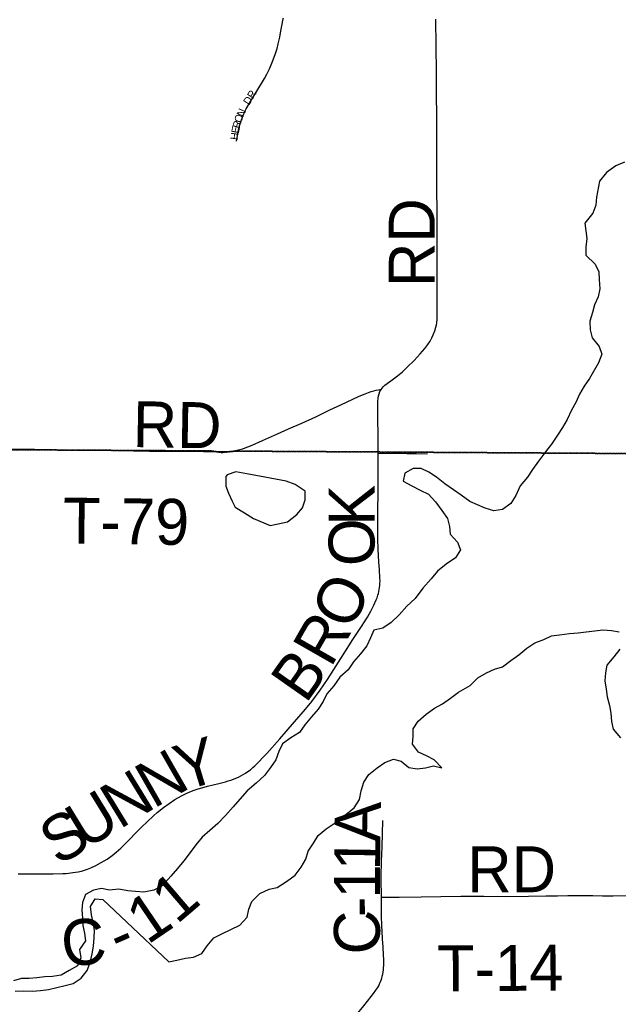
# Model space of a CAD drawing. Header units: feet. Extents: x 2113747 to 29971100, y 960708 to 6252803.
# Tile 14 of 256: x 2276775 to 2280683, y 1115169 to 1121601. Entities that reach past the tile are written whole.
import ezdxf

# ---------------------------------------------------------------- set-up
doc = ezdxf.new("R2010")
doc.units = ezdxf.units.FT
doc.header["$MEASUREMENT"] = 0
doc.linetypes.add('OhDOT_USTN3', pattern=[0.22, 0.165, -0.055])
for name, color, linetype in [('0_Xref', 7, 'Continuous'), ('GM_X_County_Road', 3, 'Continuous'), ('GM_X_County_Road_Text', 3, 'Continuous'), ('GM_X_Major_Lake', 5, 'Continuous'), ('GM_X_Minor_Lake', 5, 'Continuous'), ('GM_X_Township', 7, 'OhDOT_USTN3'), ('GM_X_Township_Road', 4, 'Continuous'), ('GM_X_Township_Road_Text', 4, 'Continuous'), ('GM_X_Township_Subdivision', 4, 'Continuous'), ('GM_X_Township_Subdivision_Text', 4, 'Continuous')]:
    doc.layers.add(name, color=color, linetype=linetype)
doc.styles.add('Styledgn030', font='dgn030.shx')

# ---------------------------------------------------------------- blocks, each defined once
blk = doc.blocks.new('POR')
at = {"layer": 'GM_X_County_Road', "flags": 128}
for points in [[(2279134, 1119185.8), (2279140.5, 1119194.9), (2279148.7, 1119204), (2279159.1, 1119212.8), (2279198.1, 1119242.6), (2279241.4, 1119275.7), (2279273.3, 1119301.4), (2279305.4, 1119330.5), (2279349.3, 1119375.4), (2279389.7, 1119418.5), (2279419.7, 1119453.6), (2279439.8, 1119479.8), (2279454.4, 1119502.2), (2279465.4, 1119522.7), (2279475.2, 1119542.7), (2279485, 1119567.9), (2279492.2, 1119592.6), (2279495.3, 1119608.1), (2279497.3, 1119621.5), (2279499.9, 1119645.1), (2279501.4, 1119809.4), (2279500.3, 1120168.9), (2279498.4, 1120672.6), (2279498.2, 1120827.2), (2279496.7, 1121256.9), (2279492.4, 1121605.3)], [(2279115.5, 1118767.2), (2279115.7, 1118828.6), (2279114.5, 1118909.4), (2279113.6, 1118971.1), (2279113.6, 1119009.7), (2279112.8, 1119052.3), (2279112.4, 1119083.5), (2279113.3, 1119106.9), (2279115.3, 1119129.1), (2279117.8, 1119144.2), (2279121.3, 1119156.9), (2279126.9, 1119172.1), (2279134, 1119185.8)], [(2278297.1, 1116715.1), (2278310.5, 1116726.8), (2278387.4, 1116807.1), (2278474.3, 1116903.5), (2278568.6, 1117013.4), (2278641.9, 1117096.4), (2278681.9, 1117147.7), (2278736.5, 1117220.8), (2278784.4, 1117291.3), (2278841.3, 1117379.9), (2278887, 1117452.4), (2278950.5, 1117552.5), (2279006.4, 1117637.6), (2279044.7, 1117698.5), (2279067.6, 1117738.1), (2279087, 1117775.7), (2279102.9, 1117811.4), (2279108.2, 1117825.3), (2279113.7, 1117841.8), (2279117, 1117852.7), (2279120.4, 1117866.8), (2279122.5, 1117878.4), (2279124.8, 1117892.2), (2279126.2, 1117905.1), (2279127, 1117917.8), (2279127.5, 1117935.7), (2279127.1, 1117953.5), (2279124.5, 1118008.7), (2279120.6, 1118057.5), (2279117.6, 1118100.4), (2279114.8, 1118142), (2279113, 1118208.4), (2279113, 1118279.4), (2279113, 1118383.6), (2279114.4, 1118521.6), (2279115.1, 1118679.9), (2279115.5, 1118767.2)], [(2276764.4, 1116020.9), (2276879, 1116020.5), (2276951.1, 1116021.1), (2276993.7, 1116021.7), (2277055.9, 1116023.5), (2277078.6, 1116024.6), (2277107.8, 1116027.5), (2277122.3, 1116029.2), (2277139.6, 1116031.8), (2277157, 1116034.8), (2277179.2, 1116039.6), (2277198.7, 1116045.2), (2277218.7, 1116053), (2277239.3, 1116061.7), (2277272, 1116076.4), (2277306.5, 1116094.6), (2277345.5, 1116118.3), (2277377.6, 1116140.5), (2277405.8, 1116162.7), (2277434.9, 1116188.7), (2277490.6, 1116244.1), (2277534.1, 1116288.8), (2277571, 1116326.2), (2277606.2, 1116360.5), (2277649, 1116400.8), (2277673.4, 1116422.3), (2277713.7, 1116454.7), (2277750.5, 1116481.3), (2277788.8, 1116506), (2277831.4, 1116530.6), (2277866.5, 1116548.5), (2277881.5, 1116555.5), (2277897.6, 1116562), (2277914.5, 1116568.1), (2277934.3, 1116574.6), (2278000.6, 1116594.3), (2278074.7, 1116612.1), (2278117.6, 1116622.9), (2278136.7, 1116628.2), (2278153.5, 1116633.9), (2278170, 1116639.6), (2278186.4, 1116646.3), (2278202.8, 1116653.7), (2278218.9, 1116661.7), (2278234, 1116670.1), (2278250.1, 1116679.8), (2278264.9, 1116689.5), (2278281, 1116701.3), (2278297.1, 1116715.1)], [(2279137.7, 1115869.5), (2279136.5, 1115908.1), (2279135.3, 1115950.2), (2279135.1, 1116005.4), (2279137.4, 1116101.1), (2279140.3, 1116198), (2279143.2, 1116282.2), (2279146.3, 1116369.7)], [(2279145.4, 1115365.4), (2279147.8, 1115379.4), (2279149.8, 1115394), (2279151, 1115408.2), (2279151.8, 1115423), (2279151.9, 1115437.2), (2279151.5, 1115462.4), (2279150.2, 1115489.8), (2279146.8, 1115544.7), (2279143.9, 1115593.8), (2279141.1, 1115649.7), (2279139.7, 1115677.3), (2279138.5, 1115699.3), (2279137.7, 1115729.4), (2279137.7, 1115762.4), (2279137.7, 1115806.4), (2279137.7, 1115869.5)], [(2278873.6, 1114982), (2278887.7, 1114998.7), (2278915, 1115031.4), (2278972.3, 1115098.9), (2279022.1, 1115159.8), (2279069.3, 1115220.6), (2279084.9, 1115240.6), (2279100.3, 1115260.9), (2279106.5, 1115269.6), (2279112.7, 1115279.7), (2279118.5, 1115290.2), (2279124.6, 1115302.5), (2279129.3, 1115312.6), (2279134.4, 1115326.4), (2279138.7, 1115339.3), (2279142.4, 1115352.3), (2279145.4, 1115365.4)]]:
    blk.add_lwpolyline(points, dxfattribs=at)
at = {"layer": 'GM_X_Major_Lake'}
blk.add_line((2277318, 1115854.5), (2277747.6, 1115446.8), dxfattribs=at)
at = {"layer": 'GM_X_Major_Lake', "flags": 128}
for points in [[(2280722.6, 1120671.6), (2280666.7, 1120647.4), (2280606.8, 1120603.2), (2280560.9, 1120547), (2280541.1, 1120442.7), (2280537.3, 1120390.6), (2280517.4, 1120336.5), (2280465.5, 1120272.2), (2280477.8, 1120172.1), (2280471.9, 1120116), (2280470, 1120063.9), (2280532.2, 1120003.9), (2280556.3, 1119953.9), (2280558.4, 1119903.8), (2280562.6, 1119843.7), (2280550.7, 1119791.6)], [(2280550.7, 1119791.6), (2280526.8, 1119739.4), (2280514.9, 1119689.3), (2280497, 1119631.1), (2280499.2, 1119575), (2280511.3, 1119523), (2280557.4, 1119467), (2280575.6, 1119416.9), (2280553.7, 1119360.8), (2280493.9, 1119256.4), (2280460, 1119206.3), (2280430.2, 1119154.1), (2280406.3, 1119100), (2280378.4, 1119049.8), (2280348.5, 1118989.6), (2280318.7, 1118937.5), (2280286.8, 1118887.3), (2280246.9, 1118829.1), (2280207, 1118778.9), (2280161.2, 1118716.7), (2280123.3, 1118662.5), (2280089.4, 1118612.4), (2280041.5, 1118556.2), (2280013.7, 1118492), (2279981.8, 1118441.8), (2279927.9, 1118401.6), (2279869.9, 1118393.5), (2279813.9, 1118411.4), (2279763.8, 1118431.3), (2279713.8, 1118453.2), (2279657.7, 1118495.2), (2279607.6, 1118531.1), (2279551.5, 1118569.1), (2279495.4, 1118613), (2279445.3, 1118645), (2279395.2, 1118668.9), (2279343.2, 1118668.8), (2279289.3, 1118638.6), (2279279.4, 1118586.5), (2279335.5, 1118556.6), (2279389.5, 1118528.6), (2279443.6, 1118502.7), (2279489.7, 1118450.7), (2279529.9, 1118394.7), (2279568, 1118342.7), (2279580.1, 1118290.6), (2279584.3, 1118240.6), (2279632.4, 1118188.6), (2279652.5, 1118138.5), (2279620.6, 1118086.4), (2279558.7, 1118044.1), (2279502.8, 1117997.9), (2279460.9, 1117947.8), (2279407.1, 1117887.5), (2279357.2, 1117819.3), (2279303.4, 1117771.1), (2279251.5, 1117712.9), (2279199.6, 1117662.7), (2279145.7, 1117626.5), (2279087.7, 1117614.3), (2279065.8, 1117562.2), (2279041.9, 1117510), (2279000.1, 1117457.9), (2278954.2, 1117405.6), (2278918.3, 1117353.5), (2278864.6, 1117305.6)], [(2276745.4, 1115254.9), (2276799.5, 1115257.1), (2276859.5, 1115255.3), (2276911.5, 1115259.5), (2276963.5, 1115265.7), (2277017.5, 1115279.9), (2277071.5, 1115292.1), (2277123.6, 1115304.3), (2277175.5, 1115340.6), (2277215.3, 1115390.8), (2277235.2, 1115443.1), (2277249, 1115499.3), (2277256.9, 1115549.4), (2277260.7, 1115603.6), (2277262.6, 1115653.7), (2277254.4, 1115703.8), (2277244.2, 1115753.9), (2277238.1, 1115808.1), (2277267.9, 1115858.3), (2277318, 1115854.5)], [(2278879.5, 1116393.1), (2278906.6, 1116411.8), (2278958.5, 1116451.9), (2278992.3, 1116508.1), (2279004.2, 1116564.3), (2279022.1, 1116620.4), (2279054, 1116670.6), (2279107.9, 1116714.8), (2279159.8, 1116748.9), (2279215.7, 1116771.1), (2279265.8, 1116757.2), (2279315.9, 1116717.2), (2279369.9, 1116707.3), (2279423.9, 1116713.5), (2279475.9, 1116727.6), (2279529.9, 1116713.7), (2279481.8, 1116765.7), (2279429.7, 1116791.6), (2279377.6, 1116815.6), (2279339.5, 1116867.6), (2279343.4, 1116917.7), (2279343.3, 1116967.7), (2279377.2, 1117017.9), (2279429.1, 1117064.1), (2279483, 1117104.3), (2279534.9, 1117132.5), (2279586.8, 1117168.7), (2279638.7, 1117208.9), (2279716.6, 1117251.1), (2279766.5, 1117301.3), (2279822.4, 1117333.5), (2279874.4, 1117357.6), (2279926.4, 1117373.8), (2279980.3, 1117416), (2280034.2, 1117452.2), (2280086.1, 1117496.4), (2280138, 1117530.6), (2280196, 1117552.7), (2280247.9, 1117576.9), (2280299.9, 1117583), (2280363.9, 1117591.2), (2280421.9, 1117595.3), (2280473.8, 1117603.4), (2280529.8, 1117609.6), (2280581.8, 1117615.7), (2280637.8, 1117611.8), (2280687.9, 1117601.9)], [(2280692.1, 1117489.7), (2280654.3, 1117439.6), (2280608.4, 1117385.4), (2280598.5, 1117335.2), (2280594.6, 1117283.1), (2280602.8, 1117227.1), (2280610.9, 1117177), (2280625, 1117120.9), (2280633.1, 1117070.8), (2280639.3, 1117016.8), (2280649.4, 1116966.7), (2280697.5, 1116910.7)], [(2278864.6, 1117305.6), (2278826.7, 1117249.3), (2278780.9, 1117197), (2278757, 1117146.8), (2278723.1, 1117096.5), (2278679.3, 1117046.2), (2278635.4, 1116994), (2278601.5, 1116943.7), (2278545.6, 1116909.4), (2278491.7, 1116871.1), (2278465.8, 1116820.9), (2278448, 1116766.7), (2278412.1, 1116716.5), (2278374.2, 1116664.2), (2278318.3, 1116613.9), (2278260.5, 1116563.5), (2278212.6, 1116509.2), (2278168.7, 1116458.9), (2278118.9, 1116402.6), (2278069, 1116350.3), (2278017.1, 1116304), (2277965.2, 1116261.7), (2277925.3, 1116211.5), (2277887.4, 1116161.2), (2277845.6, 1116106.9), (2277805.7, 1116056.6), (2277761.8, 1116006.4), (2277706, 1115942), (2277650, 1115913.7), (2277586, 1115901.5), (2277530, 1115905.3), (2277479.9, 1115911.1), (2277421.9, 1115921), (2277361.8, 1115914.8), (2277309.7, 1115926.6), (2277257.7, 1115914.4), (2277203.8, 1115886.2), (2277185.9, 1115834), (2277180.1, 1115783.8), (2277184.3, 1115733.7), (2277186.4, 1115683.6), (2277198.6, 1115633.5), (2277204.7, 1115583.3), (2277164.9, 1115527.1), (2277175.1, 1115472.9), (2277153.2, 1115420.7), (2277097.3, 1115390.4), (2277045.3, 1115360.2), (2276989.3, 1115350), (2276939.3, 1115347.8), (2276887.3, 1115341.6), (2276837.2, 1115337.4), (2276787.2, 1115337.3), (2276735.2, 1115323.1)], [(2277747.6, 1115446.8), (2277801.6, 1115457), (2277857.6, 1115471.2), (2277909.6, 1115477.4), (2277963.6, 1115501.6), (2277999.4, 1115551.9), (2278043.3, 1115604.2), (2278095.3, 1115630.4), (2278153.2, 1115656.7), (2278211.2, 1115687), (2278259, 1115737.3), (2278270.9, 1115791.5), (2278290.7, 1115841.7), (2278342.6, 1115892), (2278402.6, 1115920.2), (2278456.6, 1115932.5), (2278516.5, 1115970.8), (2278572.4, 1116013.1), (2278612.3, 1116065.4), (2278642.1, 1116117.6), (2278658, 1116169.8), (2278693.9, 1116222), (2278723.7, 1116272.3), (2278775.6, 1116314.6), (2278827.5, 1116350.8), (2278879.5, 1116393.1)]]:
    blk.add_lwpolyline(points, dxfattribs=at)
at = {"layer": 'GM_X_Minor_Lake'}
blk.add_line((2278300.9, 1118342.5), (2278409.1, 1118296.8), dxfattribs=at)
at = {"layer": 'GM_X_Minor_Lake', "flags": 128}
blk.add_lwpolyline([(2278409.1, 1118296.8), (2278463.1, 1118306.9), (2278523.1, 1118321.2), (2278585, 1118369.5), (2278620.9, 1118411.8), (2278638.8, 1118464), (2278638.6, 1118522.1), (2278572.4, 1118564), (2278514.3, 1118585.9), (2278376.1, 1118613.5), (2278258, 1118635.2), (2278185.9, 1118647), (2278129.9, 1118628.7), (2278119.9, 1118616.6), (2278120.1, 1118554.5), (2278138.3, 1118508.4), (2278162.5, 1118456.4), (2278182.6, 1118416.3), (2278242.7, 1118380.4), (2278300.9, 1118342.5)], dxfattribs=at)
at = {"layer": 'GM_X_Township', "flags": 128}
for points in [[(2273706.6, 1144116.6), (2274451, 1144099.7), (2275848.1, 1144130), (2275977.4, 1144134.4), (2276352.4, 1144118), (2276673.1, 1144104.1), (2278962.2, 1144111.4), (2282223.6, 1144167.6), (2282615.9, 1144160.3), (2282945.7, 1144162.9), (2283046.1, 1144163.7), (2284147.3, 1144164.5), (2284989, 1144172.2), (2286546.8, 1144190.6), (2290241, 1144200.7), (2292292.6, 1144206.4), (2295497.7, 1144177), (2297666.9, 1144176.2), (2299033.2, 1144175.6), (2299033.9, 1144014.5), (2299047.5, 1140868.4), (2299047.6, 1140749.9), (2299047.8, 1140209.6), (2299046.1, 1140060.4), (2299044.3, 1139886.5), (2299057.8, 1135394.5), (2299057.9, 1135375.9), (2299058.9, 1134619.3), (2299063, 1131449.1), (2299075.5, 1121791.7), (2299079.5, 1118653.9), (2298612.7, 1118656.7), (2291693.7, 1118699.5), (2291590.1, 1118700.2), (2286495.2, 1118731.7), (2284462.4, 1118744.2), (2279390.2, 1118775.6), (2279101.6, 1118777.4), (2278180.8, 1118783.1), (2278095.3, 1118774.2), (2278025.8, 1118784.1), (2276681.8, 1118792.4), (2275473, 1118799.8), (2273938.9, 1118798.6), (2273876.6, 1118816.7), (2273859.4, 1119169.8), (2273866, 1121326.5), (2273809.4, 1124393.2), (2273799.7, 1125028), (2273794.2, 1125937.8), (2273793.6, 1126045), (2273791.5, 1126394.8), (2273784.2, 1127598.8), (2273782.4, 1127896.3), (2273781.7, 1128012.6), (2273776.3, 1128907.7), (2273761.9, 1131307.3), (2273735.1, 1134958.5), (2273727.1, 1137671.6), (2273707.6, 1143905.8), (2273706.6, 1144116.6)], [(2273938.9, 1118798.6), (2275473, 1118799.8), (2276681.8, 1118792.4), (2278025.8, 1118784.1), (2278095.3, 1118774.2), (2278180.8, 1118783.1), (2279101.6, 1118777.4), (2279390.2, 1118775.6), (2284462.4, 1118744.2), (2286495.2, 1118731.7), (2291590.1, 1118700.2), (2291693.7, 1118699.5), (2298612.7, 1118656.7), (2299079.5, 1118653.9), (2299073.2, 1112955.6), (2299072.2, 1110035.2), (2299092.4, 1106995.2), (2299110, 1104924.2), (2299110.4, 1104784.1), (2299120.5, 1100749.6), (2299131.5, 1096371.7), (2299145.4, 1090827), (2298147.3, 1090820), (2294564.9, 1090799.7), (2294189.7, 1090794.9), (2291695.4, 1090779.5), (2287536.2, 1090732.9), (2283974.2, 1090692.1), (2281183.7, 1090660.2), (2280571.3, 1090645.8), (2279736.9, 1090638.3), (2276110.5, 1090564), (2275964.5, 1090560.6), (2275353.8, 1090543.6), (2275299.8, 1090544.7), (2274067.2, 1090515.4), (2274048.7, 1092052.6), (2274044.9, 1093010.2), (2274018.6, 1094549.4), (2274002.6, 1096381.5), (2273943.7, 1101977.2), (2273922.8, 1103968.8), (2273927.6, 1105260.2), (2273894.8, 1107881.1), (2273890.4, 1108659.3), (2273891.8, 1109492.1), (2273890, 1109707.5), (2273888.6, 1109866.3), (2273884.8, 1110318.2), (2273883.9, 1110420.3), (2273881.1, 1110747.6), (2273877.5, 1111173.5), (2273872.2, 1111793.8), (2273868, 1112293.9), (2273861.4, 1113068.9), (2273859.5, 1113280.7), (2273857.2, 1113574.9), (2273856.5, 1113636.4), (2273852.3, 1114201.4), (2273851, 1114280.8), (2273847.8, 1114656.2), (2273844.6, 1115019.5), (2273877.6, 1116829.3), (2273876.6, 1118816.7), (2273938.9, 1118798.6)]]:
    blk.add_lwpolyline(points, dxfattribs=at)
at = {"layer": 'GM_X_Township_Road', "flags": 128}
for points in [[(2278237.1, 1118800.4), (2278263.6, 1118810.1), (2278293.7, 1118822.8), (2278359.8, 1118851.8), (2278458.1, 1118896.4), (2278530.6, 1118928.5), (2278616.3, 1118966.1), (2278707.8, 1119007.4), (2278800.4, 1119052.2), (2278871.7, 1119085.6), (2278949, 1119121.5), (2278992, 1119141), (2279031.1, 1119157.5), (2279051.1, 1119165.3), (2279070.2, 1119171.8), (2279087.5, 1119177), (2279101.2, 1119180.6), (2279116.5, 1119183.9), (2279125.3, 1119185.2), (2279134, 1119185.8)], [(2276689.3, 1118797), (2276780.3, 1118796.7), (2276871.4, 1118795.6), (2276983.5, 1118793.3), (2277078.6, 1118791.3), (2277154.1, 1118790.3), (2277305.1, 1118788.7), (2277423.1, 1118786.6), (2277518.1, 1118784.2), (2277622.3, 1118782.9), (2277792.6, 1118781.9), (2277854.9, 1118781.9), (2277893.8, 1118781.9), (2277975.6, 1118780.3), (2278028.1, 1118779.6), (2278096.9, 1118779.5), (2278139.5, 1118781.3), (2278172.1, 1118784.9), (2278204.4, 1118790.8), (2278229.7, 1118797.7), (2278237.1, 1118800.4)], [(2279115.5, 1118767.2), (2279199.1, 1118768.9), (2279250, 1118768.7), (2279303.3, 1118767.6), (2279362.5, 1118767), (2279436.7, 1118766.3)], [(2279137.7, 1115869.5), (2279180.9, 1115869.5), (2279252.9, 1115869.8), (2279395.9, 1115870.8), (2279523.9, 1115872.4), (2279655.1, 1115874.5), (2279724.4, 1115875.1), (2279804.5, 1115875.7), (2279948.8, 1115874.4), (2280096.3, 1115875.6), (2280209, 1115876.9), (2280285.2, 1115878.1), (2280353.5, 1115879.5), (2280435.4, 1115880.3), (2280517.5, 1115879.8), (2280579.7, 1115878.6), (2280649.3, 1115878.6), (2280739.2, 1115879.9)]]:
    blk.add_lwpolyline(points, dxfattribs=at)
at = {"layer": 'GM_X_Township_Subdivision', "flags": 128}
blk.add_lwpolyline([(2278189.7, 1120808.2), (2278194.1, 1120831.4), (2278198.4, 1120854.8), (2278203.8, 1120882.5), (2278211.6, 1120914.9), (2278222, 1120947), (2278233.1, 1120976.3), (2278243.7, 1121000.9), (2278253.8, 1121020.1), (2278281.7, 1121068.1), (2278317.1, 1121124.7), (2278372.5, 1121216.4), (2278387.8, 1121245.3), (2278405.5, 1121281.5), (2278421.6, 1121318.5), (2278430.8, 1121339.5), (2278445.7, 1121381.6), (2278455.3, 1121414.3), (2278463.1, 1121444), (2278472.6, 1121487.8), (2278477.7, 1121514.8), (2278495.4, 1121607.3), (2278496.6, 1121613.3)], dxfattribs=at)
at = {"layer": 'GM_X_County_Road_Text', "char_height": 300, "attachment_point": 7, "line_spacing_factor": 0.8, "style": 'Styledgn030'}
for s, insert, rotation in [('{\\Fdgn000|c0;\\C256;RD}', (2279484.3, 1119855.5), 90), ('{\\Fdgn000|c0;\\C256;K}', (2279093.1, 1118295.6), 90.102), ('{\\Fdgn000|c0;\\C256;O}', (2279099.7, 1118035.8), 91.44229), ('{\\Fdgn000|c0;\\C256;O}', (2278941.4, 1117601.1), 64.06416), ('{\\Fdgn000|c0;\\C256;R}', (2278805.8, 1117362), 60.2357), ('{\\Fdgn000|c0;\\C256;B}', (2278642.9, 1117126.9), 54.91557), ('{\\Fdgn000|c0;\\C256;Y}', (2277840.4, 1116559.6), 16.90615), ('{\\Fdgn000|c0;\\C256;N}', (2277648.1, 1116444.3), 29.79232), ('{\\Fdgn000|c0;\\C256;N}', (2277427.2, 1116309.2), 31.43543), ('{\\Fdgn000|c0;\\C256;U}', (2277202.1, 1116171.5), 31.45494), ('{\\Fdgn000|c0;\\C256;A}', (2279129.8, 1116224.3), 89.12567), ('{\\Fdgn000|c0;\\C256;S}', (2277029.4, 1116065.9), 31.45186), ('{\\Fdgn000|c0;\\C256;1}', (2279127.1, 1116041), 89.14931), ('{\\Fdgn000|c0;\\C256;1}', (2279126.4, 1115859.6), 89.76242), ('{\\Fdgn000|c0;\\C256;1}', (2277799.5, 1115687), 40.46334), ('{\\Fdgn000|c0;\\C256;1}', (2277609.3, 1115554.8), 34.16002), ('{\\Fdgn000|c0;\\C256;-}', (2279127.8, 1115740.4), 90.68224), ('{\\Fdgn000|c0;\\C256;C}', (2277066.4, 1115404.3), 7.29107), ('{\\Fdgn000|c0;\\C256;C}', (2279135.8, 1115499.7), 91.88108), ('{\\Fdgn000|c0;\\C256;-}', (2277426.4, 1115467.4), 23.44597)]:
    blk.add_mtext(s, dxfattribs=dict(at, insert=insert, rotation=rotation))
at = {"layer": 'GM_X_Township_Road_Text', "char_height": 300, "attachment_point": 7, "line_spacing_factor": 0.8, "style": 'Styledgn030'}
for s, insert, rotation in [('{\\Fdgn000|c0;\\C256;RD}', (2277510.9, 1118809.7), 359.02436), ('{\\Fdgn000|c0;\\C256;T-79}', (2277055, 1118175.5), 359.29347), ('{\\Fdgn000|c0;\\C256;RD}', (2279697, 1115901.2), 0.00001), ('{\\Fdgn000|c0;\\C256;T-14}', (2279500.1, 1115253.8), 0.35522)]:
    blk.add_mtext(s, dxfattribs=dict(at, insert=insert, rotation=rotation))
at = {"layer": 'GM_X_Township_Subdivision_Text', "char_height": 50, "attachment_point": 7, "line_spacing_factor": 0.8, "style": 'Styledgn030'}
for s, insert, rotation in [('{\\Fdgn000|c0;\\C256;DR}', (2278273, 1121039.7), 57.99338), ('{\\Fdgn000|c0;\\C256;O}', (2278220.6, 1120923.6), 70.22414), ('{\\Fdgn000|c0;\\C256;N}', (2278234.6, 1120962.8), 65.74235), ('{\\Fdgn000|c0;\\C256;R}', (2278211.1, 1120887.7), 75.06857), ('{\\Fdgn000|c0;\\C256;H}', (2278199.2, 1120813.3), 82.48189), ('{\\Fdgn000|c0;\\C256;E}', (2278204.6, 1120855), 78.66863)]:
    blk.add_mtext(s, dxfattribs=dict(at, insert=insert, rotation=rotation))

msp = doc.modelspace()

# ---------------------------------------------------------------- block references
at = {"layer": '0_Xref'}
msp.add_blockref('POR', (0, 0), dxfattribs=at)

doc.saveas('drawing.dxf')
